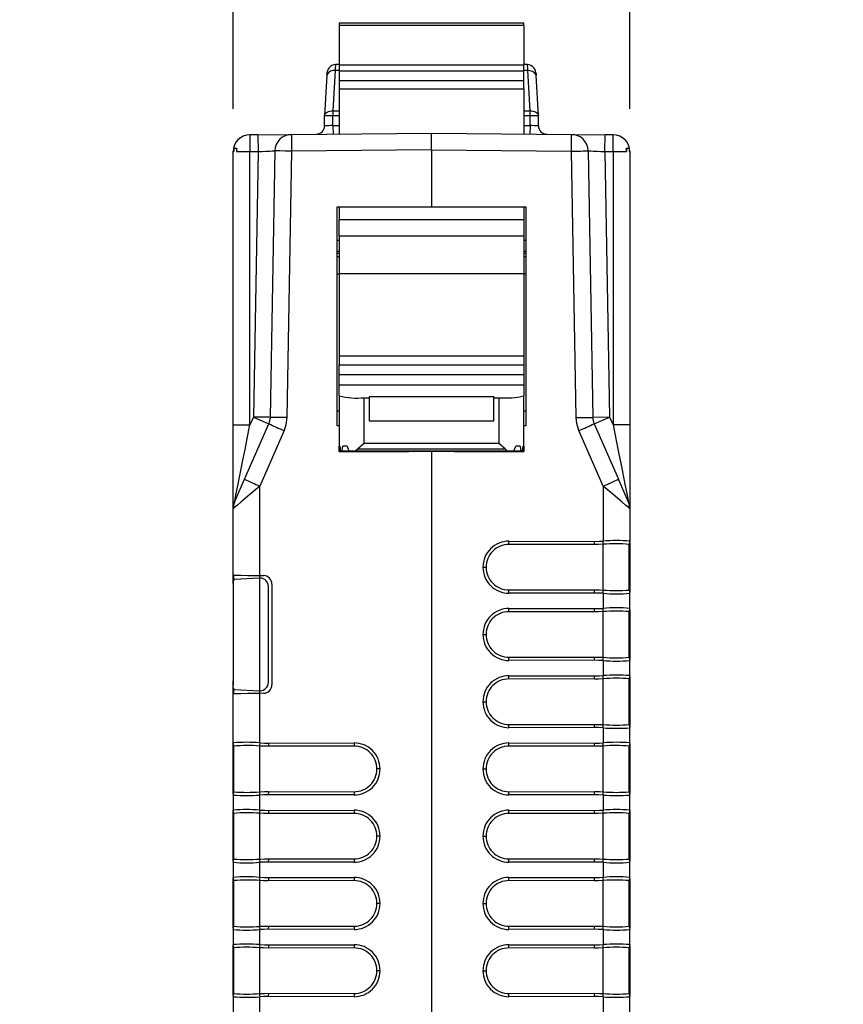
# Model space of a CAD drawing. Header units: millimetres. Extents: x 0 to 559, y 0 to 432.
# Tile 11 of 24: x 120 to 169, y 314 to 373. Entities that reach past the tile are written whole.
import ezdxf

# ---------------------------------------------------------------- set-up
doc = ezdxf.new("R2010")
doc.units = ezdxf.units.MM
doc.header["$LTSCALE"] = 2
doc.layers.add('DIMENSIONS', color=140, linetype='Continuous', lineweight=25)
doc.styles.add('SLDTEXTSTYLE0', font='TXT', dxfattribs={"width": 0.7})
doc.dimstyles.new('SLDDIMSTYLE1', dxfattribs={"dimtxt": 4.316016, "dimasz": 6.604, "dimexe": 0, "dimexo": 0.0625, "dimgap": 1.079004, "dimtad": 0, "dimtih": 1, "dimtoh": 1, "dimdec": 1, "dimrnd": 1e-09, "dimzin": 12, "dimdsep": 46, "dimtxsty": 'SLDTEXTSTYLE0', "dimsah": 1, "dimcen": 0.09, "dimadec": 0, "dimazin": 3, "dimtfac": 1, "dimtdec": 1, "dimtmove": 0, "dimatfit": 0, "dimfxl": 0, "dimfrac": 2, "dimtolj": 1, "dimtzin": 12, "dimarcsym": 0})

# ---------------------------------------------------------------- blocks, each defined once
blk = doc.blocks.new('_D_3')
at = {"layer": 'DIMENSIONS'}
for p, q in [((133.019, 367.697), (133.019, 388.359)), ((156.629, 367.697), (156.629, 388.359)), ((133.019, 382.009), (120.319, 382.009)), ((138.412, 382.009), (136.962, 382.009)), ((136.962, 382.009), (136.962, 375.149)), ((151.237, 382.009), (152.686, 382.009)), ((152.686, 382.009), (152.686, 375.149)), ((156.629, 382.009), (169.329, 382.009)), ((136.962, 375.149), (138.412, 375.149)), ((152.686, 375.149), (151.237, 375.149))]:
    blk.add_line(p, q, dxfattribs=at)
for points in [[(133.019, 382.009), (126.415, 383.025), (126.415, 380.993)], [(156.629, 382.009), (163.233, 380.993), (163.233, 383.025)]]:
    blk.add_solid(points, dxfattribs=at)
at = {"layer": 'DIMENSIONS', "char_height": 4.2333, "attachment_point": 1, "style": 'SLDTEXTSTYLE0'}
for s, insert in [('23.6', (138.412, 388.432)), ('0.93', (138.412, 380.606))]:
    blk.add_mtext(s, dxfattribs=dict(at, insert=insert))

msp = doc.modelspace()

# ---------------------------------------------------------------- linework, layer by layer
for p, q in [((150.324, 372.796), (139.324, 372.796)), ((139.324, 372.796), (139.324, 372.651)), ((150.324, 372.651), (139.324, 372.651)), ((139.324, 372.651), (139.324, 370.307)), ((150.324, 372.651), (150.324, 372.796)), ((150.324, 372.651), (150.324, 370.307)), ((139.121, 370.349), (139.117, 370.336)), ((139.121, 370.349), (139.324, 370.349)), ((139.324, 370.307), (150.324, 370.307)), ((139.324, 370.307), (139.324, 369.954)), ((150.324, 370.349), (150.528, 370.349)), ((150.324, 369.954), (150.324, 370.307)), ((138.594, 369.687), (138.462, 367.302)), ((139.093, 369.97), (138.961, 367.585)), ((139.324, 369.97), (139.093, 369.97)), ((139.324, 369.954), (150.324, 369.954)), ((139.324, 369.954), (139.324, 369.391)), ((150.555, 369.97), (150.324, 369.97)), ((150.324, 369.391), (150.324, 369.954)), ((150.688, 367.585), (150.555, 369.97)), ((151.187, 367.302), (151.055, 369.687)), ((139.324, 369.391), (150.324, 369.391)), ((139.324, 369.391), (139.324, 368.888)), ((150.324, 368.888), (150.324, 369.391)), ((139.324, 368.888), (150.324, 368.888)), ((139.324, 368.888), (139.324, 366.204)), ((150.324, 368.888), (150.324, 366.204)), ((138.961, 367.274), (138.461, 367.274)), ((138.461, 366.692), (138.461, 367.274)), ((138.961, 367.585), (138.961, 367.274)), ((138.961, 367.585), (139.324, 367.585)), ((138.961, 366.701), (138.961, 367.274)), ((139.324, 367.274), (138.961, 367.274)), ((150.324, 367.585), (150.688, 367.585)), ((150.688, 367.274), (150.324, 367.274)), ((150.688, 367.274), (150.688, 367.585)), ((150.688, 366.701), (150.688, 367.274)), ((151.188, 367.274), (150.688, 367.274)), ((151.188, 366.687), (151.188, 367.274)), ((138.961, 366.701), (139.324, 366.704)), ((138.961, 366.701), (138.965, 366.201)), ((150.324, 366.704), (150.688, 366.701)), ((150.688, 366.701), (150.683, 366.201)), ((134.493, 366.162), (134.011, 366.157)), ((134.011, 366.157), (134.019, 365.157)), ((134.493, 366.162), (136.494, 366.179)), ((134.493, 366.162), (134.502, 365.162)), ((136.494, 366.179), (144.824, 366.252)), ((144.824, 366.252), (153.155, 366.179)), ((153.155, 366.179), (155.155, 366.162)), ((155.147, 365.162), (155.155, 366.162)), ((155.638, 366.157), (155.155, 366.162)), ((155.629, 365.157), (155.638, 366.157)), ((133.019, 365.157), (133.057, 365.157)), ((133.019, 348.893), (133.019, 365.157)), ((133.219, 365.339), (133.057, 365.339)), ((133.057, 365.339), (133.057, 365.157)), ((133.219, 365.339), (133.219, 365.157)), ((133.24, 365.339), (133.219, 365.339)), ((133.219, 365.157), (134.019, 365.157)), ((134.019, 365.157), (134.502, 365.162)), ((134.019, 348.893), (134.019, 365.157)), ((134.502, 365.162), (134.226, 349.365)), ((135.503, 365.196), (135.226, 349.348)), ((136.494, 365.179), (136.217, 349.331)), ((144.824, 365.252), (136.494, 365.179)), ((144.824, 365.252), (153.155, 365.179)), ((144.824, 365.252), (144.824, 361.874)), ((153.431, 349.331), (153.155, 365.179)), ((154.146, 365.196), (154.423, 349.348)), ((155.147, 365.162), (155.422, 349.365)), ((155.147, 365.162), (155.629, 365.157)), ((155.629, 365.157), (155.629, 348.893)), ((155.629, 365.157), (156.429, 365.157)), ((156.429, 365.339), (156.408, 365.339)), ((156.429, 365.339), (156.429, 365.157)), ((156.591, 365.339), (156.429, 365.339)), ((156.591, 365.339), (156.591, 365.157)), ((156.591, 365.157), (156.629, 365.157)), ((156.629, 365.157), (156.629, 348.893)), ((139.209, 361.874), (144.824, 361.874)), ((139.209, 348.834), (139.209, 361.874)), ((139.324, 361.874), (139.324, 361.1)), ((144.824, 361.874), (150.439, 361.874)), ((150.324, 361.874), (150.324, 361.1)), ((150.439, 361.874), (150.439, 348.834)), ((150.324, 361.1), (139.324, 361.1)), ((139.324, 360.134), (139.324, 361.1)), ((150.324, 361.1), (150.324, 360.134)), ((139.209, 359.884), (139.324, 359.884)), ((150.324, 360.134), (139.324, 360.134)), ((139.324, 360.134), (139.324, 357.912)), ((150.324, 360.134), (150.324, 357.912)), ((150.324, 359.884), (150.439, 359.884)), ((139.209, 359.231), (139.324, 359.231)), ((139.324, 359.101), (139.209, 359.101)), ((150.324, 359.231), (150.439, 359.231)), ((150.439, 359.101), (150.324, 359.101)), ((139.324, 358.889), (139.209, 358.889)), ((150.439, 358.889), (150.324, 358.889)), ((139.209, 357.884), (139.324, 357.884)), ((139.324, 357.912), (150.324, 357.912)), ((139.324, 357.912), (139.324, 353.012)), ((150.324, 357.912), (150.324, 353.012)), ((150.324, 357.884), (150.439, 357.884)), ((139.324, 353.012), (150.324, 353.012)), ((139.324, 353.012), (139.324, 352.477)), ((150.324, 353.012), (150.324, 352.477)), ((139.324, 352.477), (150.324, 352.477)), ((139.324, 351.876), (139.324, 352.477)), ((150.324, 352.477), (150.324, 351.876)), ((150.324, 351.876), (139.324, 351.876)), ((139.324, 351.281), (139.324, 351.876)), ((150.324, 351.876), (150.324, 351.281)), ((139.324, 350.625), (139.324, 351.281)), ((139.324, 351.281), (150.324, 351.281)), ((150.324, 351.281), (150.324, 350.625)), ((139.324, 350.625), (139.324, 347.324)), ((140.824, 347.795), (140.824, 350.512)), ((140.824, 350.512), (141.124, 350.512)), ((148.524, 350.565), (141.124, 350.565)), ((141.124, 350.565), (141.124, 350.512)), ((141.124, 350.512), (141.124, 349.132)), ((148.524, 350.565), (148.524, 350.512)), ((148.524, 349.132), (148.524, 350.512)), ((148.524, 350.512), (148.824, 350.512)), ((148.824, 350.512), (148.824, 347.795)), ((150.324, 347.324), (150.324, 350.625)), ((139.209, 349.734), (139.324, 349.734)), ((150.324, 349.734), (150.439, 349.734)), ((134.226, 349.365), (134.019, 348.893)), ((134.226, 349.365), (135.142, 348.965)), ((135.226, 349.348), (135.142, 348.965)), ((141.124, 349.132), (148.524, 349.132)), ((155.422, 349.365), (154.423, 349.348)), ((154.506, 348.965), (154.423, 349.348)), ((154.506, 348.965), (155.422, 349.365)), ((155.422, 349.365), (155.629, 348.893)), ((133.019, 348.893), (134.019, 348.893)), ((133.019, 343.903), (133.019, 348.893)), ((133.698, 345.663), (135.142, 348.965)), ((136.05, 348.564), (134.605, 345.262)), ((139.324, 348.834), (139.209, 348.834)), ((150.439, 348.834), (150.324, 348.834)), ((155.043, 345.262), (153.599, 348.564)), ((154.506, 348.965), (155.951, 345.663)), ((156.629, 348.893), (155.629, 348.893)), ((156.629, 348.893), (156.629, 343.903)), ((139.324, 347.324), (139.328, 347.625)), ((143.467, 347.324), (139.324, 347.324)), ((139.324, 347.323), (139.324, 347.324)), ((139.324, 347.323), (143.352, 347.323)), ((139.324, 347.321), (139.324, 347.323)), ((143.063, 347.321), (139.324, 347.321)), ((139.324, 347.32), (139.324, 347.321)), ((139.324, 347.32), (142.948, 347.32)), ((139.379, 347.625), (139.328, 347.625)), ((139.41, 347.327), (143.756, 347.327)), ((143.872, 347.328), (139.498, 347.328)), ((139.805, 347.629), (139.555, 347.629)), ((149.724, 347.331), (139.924, 347.331)), ((149.363, 347.332), (140.286, 347.332)), ((140.824, 347.795), (140.435, 347.478)), ((140.435, 347.478), (149.213, 347.478)), ((148.824, 347.795), (140.824, 347.795)), ((142.948, 347.32), (143.063, 347.321)), ((143.064, 347.323), (143.063, 347.321)), ((143.352, 347.323), (143.467, 347.324)), ((143.468, 347.327), (143.467, 347.324)), ((143.756, 347.327), (143.872, 347.328)), ((143.785, 347.321), (144.824, 347.33)), ((143.785, 347.321), (143.785, 347.327)), ((145.864, 347.321), (143.785, 347.321)), ((143.872, 347.331), (143.872, 347.328)), ((144.824, 347.331), (144.824, 347.33)), ((144.824, 347.33), (145.864, 347.321)), ((144.824, 347.321), (144.824, 294)), ((145.776, 347.331), (145.777, 347.328)), ((150.151, 347.328), (145.777, 347.328)), ((145.777, 347.328), (145.892, 347.327)), ((145.864, 347.321), (145.864, 347.327)), ((145.892, 347.327), (150.238, 347.327)), ((146.181, 347.324), (146.181, 347.327)), ((150.324, 347.324), (146.181, 347.324)), ((146.181, 347.324), (146.297, 347.323)), ((146.297, 347.323), (150.324, 347.323)), ((146.585, 347.323), (146.585, 347.321)), ((146.585, 347.321), (150.324, 347.321)), ((146.701, 347.32), (146.585, 347.321)), ((146.701, 347.32), (150.324, 347.32)), ((149.213, 347.478), (148.824, 347.795)), ((150.093, 347.629), (149.843, 347.629)), ((150.321, 347.625), (150.27, 347.625)), ((150.321, 347.625), (150.324, 347.324)), ((150.324, 347.324), (150.324, 347.323)), ((150.324, 347.323), (150.324, 347.321)), ((150.324, 347.321), (150.324, 347.32)), ((133.103, 344.304), (133.698, 345.663)), ((156.545, 344.304), (155.951, 345.663)), ((134.605, 339.937), (134.605, 345.262)), ((155.043, 345.262), (155.043, 341.987)), ((133.019, 339.965), (133.019, 343.903)), ((156.629, 343.903), (156.629, 341.984)), ((154.533, 341.78), (149.433, 341.789)), ((149.434, 341.98), (154.534, 341.971)), ((155.043, 339.073), (155.043, 341.795)), ((156.591, 341.775), (156.62, 341.872)), ((156.591, 341.771), (156.62, 341.868)), ((156.591, 339.075), (156.591, 341.792)), ((156.629, 341.984), (156.629, 341.968)), ((156.629, 341.899), (156.629, 338.968)), ((147.884, 340.434), (148.075, 340.434)), ((133.019, 339.466), (133.019, 339.966)), ((133.057, 339.67), (133.057, 339.965)), ((134.593, 339.782), (133.099, 339.704)), ((134.605, 339.937), (134.838, 339.933)), ((134.606, 339.783), (134.606, 339.937)), ((134.619, 333.084), (134.619, 339.783)), ((133.019, 339.466), (133.019, 339.199)), ((133.019, 339.199), (133.019, 333.668)), ((135.119, 333.584), (135.119, 339.283)), ((135.329, 339.433), (135.329, 333.435)), ((149.433, 339.078), (154.533, 339.087)), ((154.534, 338.896), (149.434, 338.887)), ((155.043, 338.881), (155.043, 337.987)), ((156.62, 338.999), (156.591, 339.096)), ((156.62, 338.995), (156.591, 339.092)), ((156.629, 338.9), (156.629, 338.883)), ((156.629, 337.984), (156.629, 338.883)), ((149.434, 337.98), (154.534, 337.971)), ((156.629, 337.984), (156.629, 337.968)), ((154.533, 337.78), (149.433, 337.789)), ((155.043, 335.073), (155.043, 337.795)), ((156.591, 337.775), (156.62, 337.872)), ((156.591, 337.771), (156.62, 337.868)), ((156.591, 335.075), (156.591, 337.792)), ((156.629, 337.899), (156.629, 334.968)), ((147.884, 336.434), (148.075, 336.434)), ((149.433, 335.078), (154.533, 335.087)), ((156.62, 334.999), (156.591, 335.096)), ((156.62, 334.995), (156.591, 335.092)), ((154.534, 334.896), (149.434, 334.887)), ((155.043, 334.881), (155.043, 333.987)), ((156.629, 334.9), (156.629, 334.883)), ((156.629, 333.984), (156.629, 334.883)), ((149.434, 333.98), (154.534, 333.971)), ((156.591, 333.775), (156.62, 333.872)), ((156.591, 333.771), (156.62, 333.868)), ((156.629, 333.984), (156.629, 333.968)), ((156.629, 333.899), (156.629, 330.968)), ((133.019, 333.668), (133.019, 333.402)), ((133.019, 332.901), (133.019, 333.402)), ((154.533, 333.78), (149.433, 333.789)), ((155.043, 331.073), (155.043, 333.795)), ((156.591, 331.075), (156.591, 333.792)), ((133.019, 329.984), (133.019, 332.902)), ((133.057, 332.903), (133.057, 333.196)), ((133.099, 333.163), (134.593, 333.085)), ((134.838, 332.935), (134.605, 332.931)), ((134.605, 329.987), (134.605, 332.931)), ((134.606, 332.931), (134.606, 333.085)), ((147.884, 332.434), (148.075, 332.434)), ((149.433, 331.078), (154.533, 331.087)), ((156.62, 330.999), (156.591, 331.096)), ((156.62, 330.995), (156.591, 331.092)), ((154.534, 330.896), (149.434, 330.887)), ((155.043, 330.881), (155.043, 329.987)), ((156.629, 330.9), (156.629, 330.883)), ((156.629, 329.984), (156.629, 330.883)), ((133.019, 329.968), (133.019, 329.984)), ((133.038, 329.875), (133.019, 329.968)), ((133.019, 326.968), (133.019, 329.899)), ((133.028, 329.873), (133.058, 329.775)), ((133.057, 327.075), (133.057, 329.792)), ((134.606, 327.073), (134.606, 329.795)), ((135.115, 329.971), (140.215, 329.98)), ((140.216, 329.789), (135.115, 329.78)), ((154.533, 329.78), (149.433, 329.789)), ((149.434, 329.98), (154.534, 329.971)), ((155.043, 327.073), (155.043, 329.795)), ((156.591, 329.775), (156.62, 329.872)), ((156.591, 329.771), (156.62, 329.868)), ((156.591, 327.075), (156.591, 329.792)), ((156.629, 329.984), (156.629, 329.968)), ((156.629, 329.899), (156.629, 326.968)), ((141.764, 328.434), (141.573, 328.434)), ((147.884, 328.434), (148.075, 328.434)), ((133.019, 326.883), (133.019, 326.9)), ((133.019, 326.883), (133.019, 325.984)), ((134.605, 325.987), (134.605, 326.881)), ((135.116, 327.087), (135.115, 326.896)), ((140.215, 326.887), (135.115, 326.896)), ((135.116, 327.087), (140.216, 327.078)), ((149.433, 327.078), (154.533, 327.087)), ((154.534, 326.896), (149.434, 326.887)), ((155.043, 326.881), (155.043, 325.987)), ((156.62, 326.999), (156.591, 327.096)), ((156.62, 326.995), (156.591, 327.092)), ((156.629, 326.9), (156.629, 326.883)), ((156.629, 325.984), (156.629, 326.883)), ((133.019, 325.968), (133.019, 325.984)), ((133.038, 325.875), (133.019, 325.968)), ((133.019, 322.968), (133.019, 325.899)), ((133.028, 325.873), (133.058, 325.775)), ((133.057, 323.075), (133.057, 325.792)), ((134.606, 323.073), (134.606, 325.795)), ((135.115, 325.971), (140.215, 325.98)), ((140.216, 325.789), (135.115, 325.78)), ((154.533, 325.78), (149.433, 325.789)), ((149.434, 325.98), (154.534, 325.971)), ((155.043, 323.073), (155.043, 325.795)), ((156.591, 325.775), (156.62, 325.872)), ((156.591, 325.771), (156.62, 325.868)), ((156.591, 323.075), (156.591, 325.792)), ((156.629, 325.984), (156.629, 325.968)), ((156.629, 325.899), (156.629, 322.968)), ((141.764, 324.434), (141.573, 324.434)), ((147.884, 324.434), (148.075, 324.434)), ((133.019, 322.883), (133.019, 322.9)), ((133.019, 322.883), (133.019, 321.984)), ((134.605, 321.987), (134.605, 322.881)), ((135.116, 323.087), (135.115, 322.896)), ((140.215, 322.887), (135.115, 322.896)), ((135.116, 323.087), (140.216, 323.078)), ((149.433, 323.078), (154.533, 323.087)), ((154.534, 322.896), (149.434, 322.887)), ((155.043, 322.881), (155.043, 321.987)), ((156.62, 322.999), (156.591, 323.096)), ((156.62, 322.995), (156.591, 323.092)), ((156.629, 322.9), (156.629, 322.883)), ((156.629, 321.984), (156.629, 322.883)), ((133.019, 321.968), (133.019, 321.984)), ((133.038, 321.875), (133.019, 321.968)), ((133.019, 318.968), (133.019, 321.899)), ((133.028, 321.873), (133.058, 321.775)), ((133.057, 319.075), (133.057, 321.792)), ((134.606, 319.073), (134.606, 321.795)), ((135.115, 321.971), (140.215, 321.98)), ((140.216, 321.789), (135.115, 321.78)), ((154.533, 321.78), (149.433, 321.789)), ((149.434, 321.98), (154.534, 321.971)), ((155.043, 319.073), (155.043, 321.795)), ((156.591, 321.775), (156.62, 321.872)), ((156.591, 321.771), (156.62, 321.868)), ((156.591, 319.075), (156.591, 321.792)), ((156.629, 321.984), (156.629, 321.968)), ((156.629, 321.899), (156.629, 318.968)), ((141.764, 320.434), (141.573, 320.434)), ((147.884, 320.434), (148.075, 320.434)), ((133.019, 318.883), (133.019, 318.9)), ((133.019, 318.883), (133.019, 317.984)), ((134.605, 317.987), (134.605, 318.881)), ((135.116, 319.087), (135.115, 318.896)), ((140.215, 318.887), (135.115, 318.896)), ((135.116, 319.087), (140.216, 319.078)), ((149.433, 319.078), (154.533, 319.087)), ((154.534, 318.896), (149.434, 318.887)), ((155.043, 318.881), (155.043, 317.987)), ((156.62, 318.999), (156.591, 319.096)), ((156.62, 318.995), (156.591, 319.092)), ((156.629, 318.9), (156.629, 318.883)), ((156.629, 317.984), (156.629, 318.883)), ((133.019, 317.968), (133.019, 317.984)), ((133.038, 317.875), (133.019, 317.968)), ((133.019, 314.968), (133.019, 317.899)), ((133.028, 317.873), (133.058, 317.775)), ((133.057, 315.075), (133.057, 317.792)), ((134.606, 315.073), (134.606, 317.795)), ((135.115, 317.971), (140.215, 317.98)), ((140.216, 317.789), (135.115, 317.78)), ((154.533, 317.78), (149.433, 317.789)), ((149.434, 317.98), (154.534, 317.971)), ((155.043, 315.073), (155.043, 317.795)), ((156.591, 317.775), (156.62, 317.872)), ((156.591, 317.771), (156.62, 317.868)), ((156.591, 315.075), (156.591, 317.792)), ((156.629, 317.984), (156.629, 317.968)), ((156.629, 317.899), (156.629, 314.968)), ((141.764, 316.434), (141.573, 316.434)), ((147.884, 316.434), (148.075, 316.434)), ((156.62, 314.999), (156.591, 315.096)), ((133.019, 314.883), (133.019, 314.9)), ((133.019, 314.883), (133.019, 313.984)), ((134.605, 313.987), (134.605, 314.881)), ((135.116, 315.087), (135.115, 314.896)), ((140.215, 314.887), (135.115, 314.896)), ((135.116, 315.087), (140.216, 315.078)), ((149.433, 315.078), (154.533, 315.087)), ((154.534, 314.896), (149.434, 314.887)), ((155.043, 314.881), (155.043, 313.987)), ((156.62, 314.995), (156.591, 315.092)), ((156.629, 314.9), (156.629, 314.883)), ((156.629, 313.984), (156.629, 314.883))]:
    msp.add_line(p, q)
at = {"flags": 128}
for points in [[(138.601, 369.729), (138.599, 369.722), (138.594, 369.687)], [(138.599, 369.708), (138.608, 369.81), (138.622, 369.849)], [(151.027, 369.849), (151.044, 369.786), (151.05, 369.708)], [(151.055, 369.687), (151.049, 369.722), (151.047, 369.729)], [(138.462, 367.302), (138.474, 367.361), (138.505, 367.416), (138.552, 367.467), (138.614, 367.51), (138.689, 367.544), (138.774, 367.569), (138.866, 367.583), (138.961, 367.585)], [(150.688, 367.585), (150.783, 367.583), (150.875, 367.569), (150.96, 367.544), (151.035, 367.51), (151.097, 367.467), (151.144, 367.416), (151.174, 367.361), (151.187, 367.302)], [(138.462, 366.692), (138.461, 366.692), (138.461, 366.692)], [(144.824, 365.252), (144.824, 365.634), (144.824, 365.959), (144.824, 366.176), (144.824, 366.252)], [(134.502, 365.162), (134.743, 365.17), (134.942, 365.177), (135.21, 365.186), (135.338, 365.191), (135.431, 365.194), (135.503, 365.196)], [(136.494, 365.179), (136.114, 365.186), (135.792, 365.191), (135.578, 365.195), (135.503, 365.196)], [(153.155, 365.179), (153.349, 365.182), (153.535, 365.186), (153.706, 365.189), (153.856, 365.191), (153.979, 365.193), (154.071, 365.195), (154.127, 365.196), (154.146, 365.196)], [(154.146, 365.196), (154.218, 365.194), (154.31, 365.191), (154.439, 365.186), (154.707, 365.177), (154.906, 365.17), (155.147, 365.162)], [(135.226, 349.348), (135.15, 349.349), (134.933, 349.353), (134.609, 349.359), (134.226, 349.365)], [(136.217, 349.331), (136.023, 349.334), (135.837, 349.337), (135.666, 349.34), (135.516, 349.343), (135.393, 349.345), (135.301, 349.347), (135.245, 349.348), (135.226, 349.348)], [(136.217, 349.331), (136.161, 348.893), (136.05, 348.564)], [(153.431, 349.331), (153.625, 349.334), (153.811, 349.337), (153.983, 349.34), (154.133, 349.343), (154.256, 349.345), (154.347, 349.347), (154.404, 349.348), (154.423, 349.348)], [(153.599, 348.564), (153.467, 348.985), (153.431, 349.331)], [(133.103, 344.304), (133.106, 344.316), (133.113, 344.353), (133.143, 344.501), (133.204, 344.811), (133.296, 345.27), (133.38, 345.687), (133.481, 346.196), (133.6, 346.794), (133.728, 347.431), (133.859, 348.087), (134.019, 348.893)], [(155.629, 348.893), (155.815, 347.964), (155.975, 347.159), (156.122, 346.424), (156.25, 345.782), (156.353, 345.27), (156.444, 344.811), (156.506, 344.501), (156.523, 344.415), (156.536, 344.353), (156.543, 344.316), (156.545, 344.304)], [(139.379, 347.626), (139.395, 347.458), (139.41, 347.327)], [(139.498, 347.328), (139.529, 347.498), (139.555, 347.629)], [(139.805, 347.63), (139.871, 347.457), (139.924, 347.331)], [(140.286, 347.332), (140.369, 347.42), (140.435, 347.478)], [(149.213, 347.478), (149.297, 347.402), (149.363, 347.332)], [(149.724, 347.331), (149.792, 347.493), (149.844, 347.63)], [(150.093, 347.629), (150.126, 347.462), (150.151, 347.328)], [(150.238, 347.327), (150.257, 347.494), (150.27, 347.626)], [(134.605, 345.262), (134.02, 344.761), (133.483, 344.3), (133.275, 344.123), (133.13, 343.998), (133.047, 343.927), (133.019, 343.903)], [(156.598, 343.93), (156.518, 343.998), (156.373, 344.123), (156.166, 344.3), (155.628, 344.761), (155.043, 345.262)], [(156.629, 343.903), (156.602, 343.927), (156.598, 343.93)], [(155.043, 341.795), (154.757, 341.783), (154.533, 341.78)], [(154.534, 341.971), (154.816, 341.976), (155.043, 341.987)], [(155.054, 341.795), (155.048, 341.795), (155.043, 341.795)], [(156.591, 341.792), (156.591, 341.793), (156.591, 341.793)], [(133.019, 339.965), (133.133, 339.963), (133.279, 339.96), (133.483, 339.957), (133.902, 339.949), (134.218, 339.943), (134.605, 339.937)], [(133.099, 339.704), (133.05, 339.664), (133.026, 339.556), (133.02, 339.393), (133.019, 339.199)], [(134.619, 339.783), (134.605, 339.783), (134.593, 339.782)], [(154.533, 339.087), (154.819, 339.083), (155.043, 339.073)], [(155.043, 338.881), (154.755, 338.893), (154.534, 338.896)], [(155.043, 339.073), (155.049, 339.072), (155.054, 339.072)], [(156.591, 339.074), (156.591, 339.075), (156.591, 339.075)], [(154.534, 337.971), (154.816, 337.976), (155.043, 337.987)], [(155.043, 337.795), (154.757, 337.783), (154.533, 337.78)], [(155.054, 337.795), (155.048, 337.795), (155.043, 337.795)], [(156.591, 337.792), (156.591, 337.793), (156.591, 337.793)], [(154.533, 335.087), (154.819, 335.083), (155.043, 335.073)], [(155.043, 335.073), (155.049, 335.072), (155.054, 335.072)], [(156.591, 335.074), (156.591, 335.075), (156.591, 335.075)], [(155.043, 334.881), (154.755, 334.893), (154.534, 334.896)], [(154.534, 333.971), (154.816, 333.976), (155.043, 333.987)], [(133.099, 333.163), (133.052, 333.2), (133.036, 333.246), (133.026, 333.311), (133.021, 333.428), (133.02, 333.532), (133.019, 333.668)], [(155.043, 333.795), (154.757, 333.783), (154.533, 333.78)], [(155.054, 333.795), (155.048, 333.795), (155.043, 333.795)], [(156.591, 333.792), (156.591, 333.793), (156.591, 333.793)], [(134.605, 332.931), (134.218, 332.924), (133.902, 332.918), (133.483, 332.911), (133.279, 332.907), (133.133, 332.904), (133.019, 332.902)], [(134.593, 333.085), (134.608, 333.085), (134.619, 333.084)], [(154.533, 331.087), (154.819, 331.083), (155.043, 331.073)], [(155.043, 331.073), (155.049, 331.072), (155.054, 331.072)], [(156.591, 331.074), (156.591, 331.075), (156.591, 331.075)], [(155.043, 330.881), (154.755, 330.893), (154.534, 330.896)], [(133.057, 329.793), (133.057, 329.793), (133.057, 329.792)], [(134.606, 329.795), (134.599, 329.795), (134.594, 329.795)], [(134.605, 329.987), (134.893, 329.974), (135.115, 329.971)], [(135.115, 329.78), (134.83, 329.784), (134.606, 329.795)], [(155.043, 329.795), (154.757, 329.783), (154.533, 329.78)], [(154.534, 329.971), (154.816, 329.976), (155.043, 329.987)], [(155.054, 329.795), (155.048, 329.795), (155.043, 329.795)], [(156.591, 329.792), (156.591, 329.793), (156.591, 329.793)], [(133.057, 327.075), (133.057, 327.075), (133.057, 327.074)], [(134.594, 327.072), (134.601, 327.072), (134.606, 327.073)], [(135.115, 326.896), (134.832, 326.891), (134.605, 326.881)], [(134.606, 327.073), (134.891, 327.085), (135.116, 327.087)], [(154.533, 327.087), (154.819, 327.083), (155.043, 327.073)], [(155.043, 326.881), (154.755, 326.893), (154.534, 326.896)], [(155.043, 327.073), (155.049, 327.072), (155.054, 327.072)], [(156.591, 327.074), (156.591, 327.075), (156.591, 327.075)], [(133.057, 325.793), (133.057, 325.793), (133.057, 325.792)], [(134.606, 325.795), (134.599, 325.795), (134.594, 325.795)], [(134.605, 325.987), (134.893, 325.974), (135.115, 325.971)], [(135.115, 325.78), (134.83, 325.784), (134.606, 325.795)], [(155.043, 325.795), (154.757, 325.783), (154.533, 325.78)], [(154.534, 325.971), (154.816, 325.976), (155.043, 325.987)], [(155.054, 325.795), (155.048, 325.795), (155.043, 325.795)], [(156.591, 325.792), (156.591, 325.793), (156.591, 325.793)], [(133.057, 323.075), (133.057, 323.075), (133.057, 323.074)], [(134.594, 323.072), (134.601, 323.072), (134.606, 323.073)], [(135.115, 322.896), (134.832, 322.891), (134.605, 322.881)], [(134.606, 323.073), (134.891, 323.085), (135.116, 323.087)], [(154.533, 323.087), (154.819, 323.083), (155.043, 323.073)], [(155.043, 322.881), (154.755, 322.893), (154.534, 322.896)], [(155.043, 323.073), (155.049, 323.072), (155.054, 323.072)], [(156.591, 323.074), (156.591, 323.075), (156.591, 323.075)], [(133.057, 321.793), (133.057, 321.793), (133.057, 321.792)], [(134.606, 321.795), (134.599, 321.795), (134.594, 321.795)], [(134.605, 321.987), (134.893, 321.974), (135.115, 321.971)], [(135.115, 321.78), (134.83, 321.784), (134.606, 321.795)], [(155.043, 321.795), (154.757, 321.783), (154.533, 321.78)], [(154.534, 321.971), (154.816, 321.976), (155.043, 321.987)], [(155.054, 321.795), (155.048, 321.795), (155.043, 321.795)], [(156.591, 321.792), (156.591, 321.793), (156.591, 321.793)], [(133.057, 319.075), (133.057, 319.075), (133.057, 319.074)], [(134.594, 319.072), (134.601, 319.072), (134.606, 319.073)], [(135.115, 318.896), (134.832, 318.891), (134.605, 318.881)], [(134.606, 319.073), (134.891, 319.085), (135.116, 319.087)], [(154.533, 319.087), (154.819, 319.083), (155.043, 319.073)], [(155.043, 318.881), (154.755, 318.893), (154.534, 318.896)], [(155.043, 319.073), (155.049, 319.072), (155.054, 319.072)], [(156.591, 319.074), (156.591, 319.075), (156.591, 319.075)], [(133.057, 317.793), (133.057, 317.793), (133.057, 317.792)], [(134.606, 317.795), (134.599, 317.795), (134.594, 317.795)], [(134.605, 317.987), (134.893, 317.974), (135.115, 317.971)], [(135.115, 317.78), (134.83, 317.784), (134.606, 317.795)], [(155.043, 317.795), (154.757, 317.783), (154.533, 317.78)], [(154.534, 317.971), (154.816, 317.976), (155.043, 317.987)], [(155.054, 317.795), (155.048, 317.795), (155.043, 317.795)], [(156.591, 317.792), (156.591, 317.793), (156.591, 317.793)], [(133.057, 315.075), (133.057, 315.075), (133.057, 315.074)], [(134.594, 315.072), (134.601, 315.072), (134.606, 315.073)], [(135.115, 314.896), (134.832, 314.891), (134.605, 314.881)], [(134.606, 315.073), (134.891, 315.085), (135.116, 315.087)], [(154.533, 315.087), (154.819, 315.083), (155.043, 315.073)], [(155.043, 314.881), (154.755, 314.893), (154.534, 314.896)], [(155.043, 315.073), (155.049, 315.072), (155.054, 315.072)], [(156.591, 315.074), (156.591, 315.075), (156.591, 315.075)]]:
    msp.add_lwpolyline(points, dxfattribs=at)
for centre, radius, start, end in [((139.171, 369.773), 0.572, 95.44956, 184.40826), ((141.828, 369.975), 2.735, 172.41134, 180.09929), ((148.271, 369.995), 2.285, 359.37286, 8.90392), ((150.463, 369.761), 0.585, 356.88814, 83.25403), ((139.006, 369.525), 0.453, 78.90063, 153.2302), ((150.625, 369.489), 0.486, 29.62267, 98.23503), ((138.961, 367.274), 0.5, 176.82567, 180), ((150.688, 367.274), 0.5, 0, 3.17433), ((137.961, 366.692), 0.5, 270.75124, 0.02732), ((142.034, 176.295), 190.43, 90.92468, 91.07514), ((148.047, 201.143), 165.579, 88.91377, 89.08639), ((151.687, 366.692), 0.5, 179.98713, 269.23431), ((134.019, 365.157), 1, 90.5, 180), ((136.502, 365.179), 1, 90.5, 179), ((165.143, 365.679), 28.654, 179.0002, 180.9998), ((124.505, 365.679), 28.654, 359.0002, 0.9998), ((153.146, 365.179), 1, 1, 89.5), ((155.629, 365.157), 1, 0, 89.5), ((134.019, 365.157), 0.8, 166.90072, 180), ((155.629, 365.157), 0.8, 360, 13.09928), ((140.419, 355.16), 4.665, 256.43364, 274.98891), ((149.164, 356.034), 5.533, 266.4759, 282.10154), ((164.165, 413.439), 70.706, 245.76574, 246.56961), ((125.484, 413.439), 70.706, 293.43039, 294.23426), ((139.391, 346.405), 1.221, 90.60253, 92.99653), ((139.673, 329.332), 17.997, 90.55931, 90.83812), ((140.146, 275.147), 72.484, 90.27003, 90.46697), ((140.657, 160.158), 187.175, 90.1137, 90.22437), ((148.991, 160.158), 187.175, 89.77563, 89.8863), ((149.502, 275.147), 72.484, 89.53303, 89.72997), ((149.975, 329.332), 17.997, 89.16188, 89.44069), ((150.257, 346.405), 1.221, 87.00347, 89.39747), ((162.72, 410.138), 70.706, 245.76574, 246.56961), ((126.928, 410.138), 70.706, 293.43039, 294.23426), ((134.019, 343.903), 1, 156.36971, 180), ((133.519, 344.04), 0.482, 159.67054, 193.32589), ((155.629, 343.903), 1, 0, 23.63029), ((156.13, 344.04), 0.482, 346.67411, 20.32946), ((149.431, 340.434), 1.547, 89.88655, 180.01163), ((149.431, 340.434), 1.355, 89.89807, 179.99979), ((96.003, 342.072), 53.43, 359.69613, 359.90141), ((101.103, 342.063), 53.43, 359.69613, 359.90141), ((155.821, 332.3), 9.717, 85.23145, 94.59361), ((101.634, 338.802), 53.504, 3.20678, 3.41187), ((155.808, 332.57), 9.256, 85.14862, 94.67245), ((156.131, 341.984), 0.498, 337.43341, 359.9987), ((156.129, 341.968), 0.5, 348.06371, 0), ((149.431, 340.433), 1.547, 179.98837, 270.11345), ((149.431, 340.434), 1.355, 180.00021, 270.10193), ((134.619, 339.283), 0.5, 0, 90), ((134.829, 339.433), 0.5, 359.99265, 89.00712), ((96.003, 338.795), 53.43, 0.09859, 0.30387), ((101.103, 338.804), 53.43, 0.09859, 0.30387), ((101.634, 342.065), 53.504, 356.58813, 356.79322), ((155.821, 348.567), 9.717, 265.40639, 274.76855), ((155.808, 348.298), 9.256, 265.32749, 274.85143), ((156.131, 338.883), 0.498, 0.0013, 22.56659), ((156.129, 338.9), 0.5, 0, 11.93629), ((149.431, 336.434), 1.547, 89.88655, 180.01163), ((96.003, 338.072), 53.43, 359.69613, 359.90141), ((101.103, 338.063), 53.43, 359.69613, 359.90141), ((155.821, 328.3), 9.717, 85.23145, 94.59361), ((101.634, 334.802), 53.504, 3.20678, 3.41187), ((156.131, 337.984), 0.498, 337.43341, 359.9987), ((156.129, 337.968), 0.5, 348.06371, 0), ((149.431, 336.434), 1.355, 89.89807, 179.99979), ((155.808, 328.57), 9.256, 85.14862, 94.67245), ((149.431, 336.433), 1.547, 179.98837, 270.11345), ((149.431, 336.434), 1.355, 180.00021, 270.10193), ((96.003, 334.795), 53.43, 0.09859, 0.30387), ((101.103, 334.804), 53.43, 0.09859, 0.30387), ((101.634, 338.065), 53.504, 356.58813, 356.79322), ((155.808, 344.298), 9.256, 265.32749, 274.85143), ((156.131, 334.883), 0.498, 0.0013, 22.56659), ((155.821, 344.567), 9.717, 265.40639, 274.76855), ((156.129, 334.9), 0.5, 0, 11.93629), ((149.431, 332.434), 1.547, 89.88655, 180.01163), ((96.003, 334.072), 53.43, 359.69613, 359.90141), ((101.103, 334.063), 53.43, 359.69613, 359.90141), ((155.821, 324.3), 9.717, 85.23145, 94.59361), ((101.634, 330.802), 53.504, 3.20678, 3.41187), ((156.131, 333.984), 0.498, 337.43341, 359.9987), ((156.129, 333.968), 0.5, 348.06371, 0), ((134.619, 333.584), 0.5, 270, 0), ((134.829, 333.434), 0.5, 270.99288, 0.00735), ((149.431, 332.434), 1.355, 89.89807, 179.99979), ((155.808, 324.57), 9.256, 85.14862, 94.67245), ((149.431, 332.433), 1.547, 179.98837, 270.11345), ((149.431, 332.434), 1.355, 180.00021, 270.10193), ((96.003, 330.795), 53.43, 0.09859, 0.30387), ((101.103, 330.804), 53.43, 0.09859, 0.30387), ((101.634, 334.065), 53.504, 356.58813, 356.79322), ((155.808, 340.298), 9.256, 265.32749, 274.85143), ((156.131, 330.883), 0.498, 0.0013, 22.56659), ((156.129, 330.9), 0.5, 0, 11.93629), ((155.821, 340.567), 9.717, 265.40639, 274.76855), ((133.827, 320.3), 9.717, 85.40639, 94.76855), ((133.517, 329.984), 0.498, 180.0013, 202.56659), ((133.84, 320.569), 9.257, 85.32775, 94.85117), ((188.014, 326.802), 53.504, 176.58813, 176.79322), ((188.914, 330.064), 53.799, 180.09899, 180.30287), ((140.218, 328.434), 1.547, 359.98837, 90.11345), ((193.645, 330.072), 53.43, 180.09859, 180.30387), ((140.218, 328.434), 1.355, 0.00021, 90.10193), ((149.431, 328.434), 1.547, 89.88655, 180.01163), ((149.431, 328.434), 1.355, 89.89807, 179.99979), ((96.003, 330.072), 53.43, 359.69613, 359.90141), ((101.103, 330.063), 53.43, 359.69613, 359.90141), ((155.821, 320.3), 9.717, 85.23145, 94.59361), ((101.634, 326.802), 53.504, 3.20678, 3.41187), ((155.808, 320.57), 9.256, 85.14862, 94.67245), ((156.131, 329.984), 0.498, 337.43341, 359.9987), ((156.129, 329.968), 0.5, 348.06371, 0), ((140.218, 328.433), 1.547, 269.88655, 0.01163), ((140.218, 328.434), 1.355, 269.89807, 359.99979), ((149.431, 328.433), 1.547, 179.98837, 270.11345), ((149.431, 328.434), 1.355, 180.00021, 270.10193), ((133.519, 326.9), 0.5, 157.4881, 180), ((133.517, 326.883), 0.498, 157.43341, 179.9987), ((133.827, 336.567), 9.717, 265.23145, 274.59362), ((133.84, 336.298), 9.257, 265.14884, 274.67224), ((188.014, 330.065), 53.504, 183.20678, 183.41187), ((193.645, 326.795), 53.43, 179.69613, 179.90141), ((96.003, 326.795), 53.43, 0.09859, 0.30387), ((101.103, 326.804), 53.43, 0.09859, 0.30387), ((101.634, 330.065), 53.504, 356.58813, 356.79322), ((155.821, 336.567), 9.717, 265.40639, 274.76855), ((155.808, 336.298), 9.256, 265.32749, 274.85143), ((156.131, 326.883), 0.498, 0.0013, 22.56659), ((156.129, 326.9), 0.5, 0, 11.93629), ((133.827, 316.3), 9.717, 85.40639, 94.76855), ((133.517, 325.984), 0.498, 180.0013, 202.56659), ((133.84, 316.569), 9.257, 85.32775, 94.85117), ((188.014, 322.802), 53.504, 176.58813, 176.79322), ((188.914, 326.064), 53.799, 180.09899, 180.30287), ((140.218, 324.434), 1.547, 359.98837, 90.11345), ((193.645, 326.072), 53.43, 180.09859, 180.30387), ((140.218, 324.434), 1.355, 0.00021, 90.10193), ((149.431, 324.434), 1.547, 89.88655, 180.01163), ((149.431, 324.434), 1.355, 89.89807, 179.99979), ((96.003, 326.072), 53.43, 359.69613, 359.90141), ((101.103, 326.063), 53.43, 359.69613, 359.90141), ((155.821, 316.3), 9.717, 85.23145, 94.59361), ((101.634, 322.802), 53.504, 3.20678, 3.41187), ((155.808, 316.57), 9.256, 85.14862, 94.67245), ((156.131, 325.984), 0.498, 337.43341, 359.9987), ((156.129, 325.968), 0.5, 348.06371, 0), ((140.218, 324.433), 1.547, 269.88655, 0.01163), ((140.218, 324.434), 1.355, 269.89807, 359.99979), ((149.431, 324.433), 1.547, 179.98837, 270.11345), ((149.431, 324.434), 1.355, 180.00021, 270.10193), ((133.519, 322.9), 0.5, 157.4881, 180), ((133.517, 322.883), 0.498, 157.43341, 179.9987), ((133.827, 332.567), 9.717, 265.23145, 274.59362), ((133.84, 332.298), 9.257, 265.14884, 274.67224), ((188.014, 326.065), 53.504, 183.20678, 183.41187), ((193.645, 322.795), 53.43, 179.69613, 179.90141), ((96.003, 322.795), 53.43, 0.09859, 0.30387), ((101.103, 322.804), 53.43, 0.09859, 0.30387), ((101.634, 326.065), 53.504, 356.58813, 356.79322), ((155.821, 332.567), 9.717, 265.40639, 274.76855), ((155.808, 332.298), 9.256, 265.32749, 274.85143), ((156.131, 322.883), 0.498, 0.0013, 22.56659), ((156.129, 322.9), 0.5, 0, 11.93629), ((133.827, 312.3), 9.717, 85.40639, 94.76855), ((133.517, 321.984), 0.498, 180.0013, 202.56659), ((133.84, 312.569), 9.257, 85.32775, 94.85117), ((188.014, 318.802), 53.504, 176.58813, 176.79322), ((188.914, 322.064), 53.799, 180.09899, 180.30287), ((140.218, 320.434), 1.547, 359.98837, 90.11345), ((193.645, 322.072), 53.43, 180.09859, 180.30387), ((140.218, 320.434), 1.355, 0.00021, 90.10193), ((149.431, 320.434), 1.547, 89.88655, 180.01163), ((149.431, 320.434), 1.355, 89.89807, 179.99979), ((96.003, 322.072), 53.43, 359.69613, 359.90141), ((101.103, 322.063), 53.43, 359.69613, 359.90141), ((155.821, 312.3), 9.717, 85.23145, 94.59361), ((101.634, 318.802), 53.504, 3.20678, 3.41187), ((155.808, 312.57), 9.256, 85.14862, 94.67245), ((156.131, 321.984), 0.498, 337.43341, 359.9987), ((156.129, 321.968), 0.5, 348.06371, 0), ((140.218, 320.433), 1.547, 269.88655, 0.01163), ((140.218, 320.434), 1.355, 269.89807, 359.99979), ((149.431, 320.433), 1.547, 179.98837, 270.11345), ((149.431, 320.434), 1.355, 180.00021, 270.10193), ((133.519, 318.9), 0.5, 157.4881, 180), ((133.517, 318.883), 0.498, 157.43341, 179.9987), ((133.827, 328.567), 9.717, 265.23145, 274.59362), ((133.84, 328.298), 9.257, 265.14884, 274.67224), ((188.014, 322.065), 53.504, 183.20678, 183.41187), ((193.645, 318.795), 53.43, 179.69613, 179.90141), ((96.003, 318.795), 53.43, 0.09859, 0.30387), ((101.103, 318.804), 53.43, 0.09859, 0.30387), ((101.634, 322.065), 53.504, 356.58813, 356.79322), ((155.821, 328.567), 9.717, 265.40639, 274.76855), ((155.808, 328.298), 9.256, 265.32749, 274.85143), ((156.131, 318.883), 0.498, 0.0013, 22.56659), ((156.129, 318.9), 0.5, 0, 11.93629), ((133.827, 308.3), 9.717, 85.40639, 94.76855), ((133.517, 317.984), 0.498, 180.0013, 202.56659), ((133.84, 308.569), 9.257, 85.32775, 94.85117), ((188.014, 314.802), 53.504, 176.58813, 176.79322), ((188.914, 318.064), 53.799, 180.09899, 180.30287), ((140.218, 316.434), 1.547, 359.98837, 90.11345), ((193.645, 318.072), 53.43, 180.09859, 180.30387), ((140.218, 316.434), 1.355, 0.00021, 90.10193), ((149.431, 316.434), 1.547, 89.88655, 180.01163), ((149.431, 316.434), 1.355, 89.89807, 179.99979), ((96.003, 318.072), 53.43, 359.69613, 359.90141), ((101.103, 318.063), 53.43, 359.69613, 359.90141), ((155.821, 308.3), 9.717, 85.23145, 94.59361), ((101.634, 314.802), 53.504, 3.20678, 3.41187), ((155.808, 308.57), 9.256, 85.14862, 94.67245), ((156.131, 317.984), 0.498, 337.43341, 359.9987), ((156.129, 317.968), 0.5, 348.06371, 0), ((140.218, 316.433), 1.547, 269.88655, 0.01163), ((140.218, 316.434), 1.355, 269.89807, 359.99979), ((149.431, 316.433), 1.547, 179.98837, 270.11345), ((149.431, 316.434), 1.355, 180.00021, 270.10193), ((133.519, 314.9), 0.5, 157.4881, 180), ((133.517, 314.883), 0.498, 157.43341, 179.9987), ((133.827, 324.567), 9.717, 265.23145, 274.59362), ((133.84, 324.298), 9.257, 265.14884, 274.67224), ((188.014, 318.065), 53.504, 183.20678, 183.41187), ((193.645, 314.795), 53.43, 179.69613, 179.90141), ((96.003, 314.795), 53.43, 0.09859, 0.30387), ((101.103, 314.804), 53.43, 0.09859, 0.30387), ((101.634, 318.065), 53.504, 356.58813, 356.79322), ((155.821, 324.567), 9.717, 265.40639, 274.76855), ((155.808, 324.298), 9.256, 265.32749, 274.85143), ((156.131, 314.883), 0.498, 0.0013, 22.56659), ((156.129, 314.9), 0.5, 0, 11.93629)]:
    msp.add_arc(centre, radius, start, end)

# ---------------------------------------------------------------- dimensions: what is measured, and where the dimension line sits
at = {"layer": 'DIMENSIONS'}
dim = msp.add_linear_dim(base=(156.629, 382.009), p1=(133.019, 365.157), p2=(156.629, 365.157), dimstyle='SLDDIMSTYLE1', dxfattribs=at)
dim.commit()
dim.dimension.update_dxf_attribs({"geometry": '_D_3', "text_midpoint": (144.824, 382.009), "dimtype": 160})

doc.saveas('drawing.dxf')
